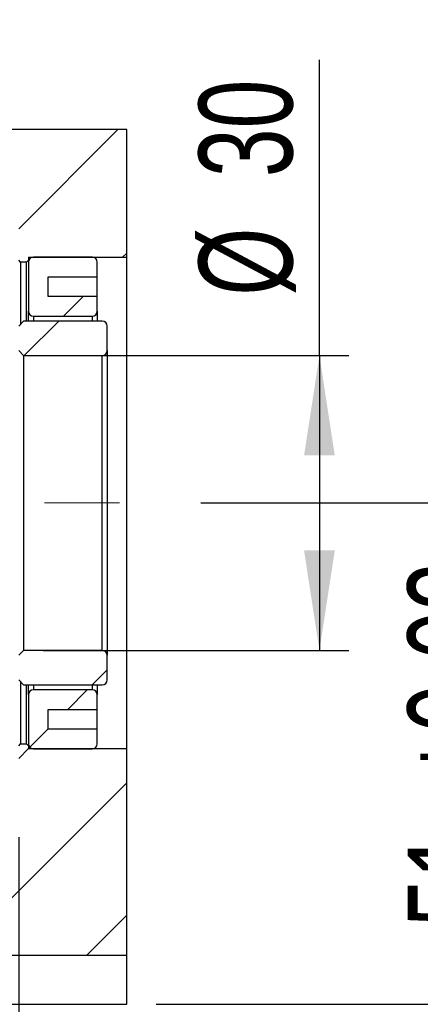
# Model space of a CAD drawing. Header units: millimetres. Extents: x 28 to 285, y 4 to 200.
# Tile 6 of 9: x 248 to 261, y 37 to 71. Entities that reach past the tile are written whole.
import ezdxf

# ---------------------------------------------------------------- set-up
doc = ezdxf.new("R2010")
doc.units = ezdxf.units.MM
doc.linetypes.add('CENTERX2', pattern=[20.32, 12.7, -2.54, 2.54, -2.54])
doc.layers.add('圖層0', color=7, linetype='Continuous')
doc.styles.add('SLDTEXTSTYLE0', font='TXT', dxfattribs={"width": 0.7})
doc.dimstyles.new('SLDDIMSTYLE1', dxfattribs={"dimtxt": 0.18, "dimasz": 2.5, "dimexe": 0, "dimexo": 0.0625, "dimgap": 0, "dimtad": 0, "dimtih": 1, "dimtoh": 1, "dimdec": 0, "dimrnd": 1e-09, "dimzin": 0, "dimdsep": 46, "dimtxsty": 'Standard', "dimsah": 1, "dimcen": 0.09, "dimadec": 0, "dimazin": 0, "dimtfac": 2.5, "dimtdec": 0, "dimtofl": 0, "dimtmove": 0, "dimatfit": 3, "dimfxl": 1, "dimfrac": 2, "dimtolj": 1, "dimtzin": 0, "dimarcsym": 0})
doc.dimstyles.new('SLDDIMSTYLE3', dxfattribs={"dimtxt": 3.389974, "dimasz": 2.5, "dimexe": 0, "dimexo": 0.0625, "dimgap": 0.847493, "dimtad": 1, "dimlfac": 3, "dimrnd": 1e-09, "dimzin": 12, "dimdsep": 46, "dimtxsty": 'SLDTEXTSTYLE0', "dimsah": 1, "dimcen": 0.09, "dimadec": 0, "dimazin": 3, "dimtfac": 1, "dimtofl": 0, "dimtmove": 0, "dimatfit": 3, "dimfxl": 1, "dimfrac": 2, "dimtolj": 1, "dimtzin": 12, "dimarcsym": 0})
doc.dimstyles.new('SLDDIMSTYLE5', dxfattribs={"dimtxt": 3.389974, "dimasz": 2.5, "dimexe": 0, "dimexo": 0.0625, "dimgap": 0.847493, "dimtad": 1, "dimlfac": 3, "dimrnd": 1e-09, "dimzin": 12, "dimdsep": 46, "dimtxsty": 'SLDTEXTSTYLE0', "dimsah": 1, "dimcen": 0.09, "dimadec": 0, "dimazin": 3, "dimtfac": 1, "dimtmove": 0, "dimatfit": 0, "dimfxl": 1, "dimfrac": 2, "dimtolj": 1, "dimtzin": 12, "dimarcsym": 0})
doc.dimstyles.new('SLDDIMSTYLE7', dxfattribs={"dimtxt": 3.389974, "dimasz": 2.5, "dimexe": 0, "dimexo": 0.0625, "dimgap": 0.847493, "dimtad": 1, "dimlfac": 3, "dimrnd": 1e-09, "dimzin": 12, "dimdsep": 46, "dimtxsty": 'SLDTEXTSTYLE0', "dimsah": 1, "dimcen": 0.09, "dimadec": 0, "dimazin": 3, "dimtol": 1, "dimtp": 0.02, "dimtm": 0.02, "dimtfac": 1, "dimtmove": 0, "dimatfit": 0, "dimfxl": 1, "dimfrac": 2, "dimtolj": 1, "dimarcsym": 0})

# ---------------------------------------------------------------- blocks, each defined once
blk = doc.blocks.new('_D_14')
at = {"layer": '圖層0', "color": 7}
for p, q in [((247.74, 43.012), (247.74, 26)), ((251.406, 36.345), (251.406, 26)), ((247.74, 27), (241.22, 27)), ((247.74, 27), (251.406, 27)), ((251.406, 27), (259.93, 27))]:
    blk.add_line(p, q, dxfattribs=at)
for points in [[(247.74, 27), (244.35, 27.522), (244.35, 26.479)], [(251.406, 27), (254.796, 26.479), (254.796, 27.522)]]:
    blk.add_solid(points, dxfattribs=at)
at = {"layer": '圖層0', "color": 7, "insert": (255.956, 31.093), "char_height": 3.175, "attachment_point": 1, "style": 'SLDTEXTSTYLE0'}
blk.add_mtext('11', dxfattribs=at)
blk = doc.blocks.new('_D_18')
at = {"layer": '圖層0', "color": 7}
for p, q in [((257.943, 59.345), (257.943, 69.368)), ((248.573, 59.345), (258.943, 59.345)), ((257.943, 59.345), (257.943, 49.345)), ((248.573, 49.345), (258.943, 49.345))]:
    blk.add_line(p, q, dxfattribs=at)
for points in [[(257.943, 59.345), (257.422, 55.955), (258.465, 55.955)], [(257.943, 49.345), (258.465, 52.735), (257.422, 52.735)]]:
    blk.add_solid(points, dxfattribs=at)
at = {"layer": '圖層0', "color": 7, "char_height": 3.175, "attachment_point": 1, "rotation": 90, "style": 'SLDTEXTSTYLE0'}
for s, insert in [('30', (253.85, 65.393)), ('%%c', (253.85, 61.372))]:
    blk.add_mtext(s, dxfattribs=dict(at, insert=insert))
blk = doc.blocks.new('_D_19')
at = {"layer": '圖層0', "color": 7}
for p, q in [((265.027, 54.345), (265.027, 60.865)), ((253.919, 54.345), (266.027, 54.345)), ((265.027, 54.345), (265.027, 37.345)), ((252.406, 37.345), (266.027, 37.345)), ((265.027, 37.345), (265.027, 30.826))]:
    blk.add_line(p, q, dxfattribs=at)
for points in [[(265.027, 54.345), (265.548, 57.735), (264.505, 57.735)], [(265.027, 37.345), (264.505, 33.955), (265.548, 33.955)]]:
    blk.add_solid(points, dxfattribs=at)
at = {"layer": '圖層0', "color": 7, "char_height": 3.175, "attachment_point": 1, "rotation": 90, "style": 'SLDTEXTSTYLE0'}
for s, insert in [('±0.02', (260.934, 44.922)), ('51', (260.934, 39.955))]:
    blk.add_mtext(s, dxfattribs=dict(at, insert=insert))

msp = doc.modelspace()

# ---------------------------------------------------------------- hatches: boundary and pattern name
at = {"layer": '圖層0', "linetype": 'Continuous', "lineweight": 18}
h = msp.add_hatch(dxfattribs=at)
h.set_pattern_fill('ANSI31', color=256, style=0)
h.paths.add_polyline_path([(247.8062, 62.512), (248.0062, 62.512), (248.0729, 62.5787), (248.0729, 62.6787), (251.4062, 62.6787), (251.4062, 67.012), (236.3562, 67.012), (236.3562, 64.6787), (247.7395, 64.6787), (247.7395, 62.5787)], flags=0)
h = msp.add_hatch(dxfattribs=at)
h.set_pattern_fill('ANSI31', color=256, style=0)
edge = h.paths.add_edge_path(flags=0)
edge.add_line((250.4062, 60.8454), (250.4062, 61.3454))
edge.add_line((250.4062, 61.3454), (248.7395, 61.3454))
edge.add_line((248.7395, 61.3454), (248.7395, 62.0121))
edge.add_line((248.7395, 62.0121), (250.4062, 62.0121))
edge.add_line((250.4062, 62.0121), (250.4062, 62.5121))
edge.add_arc((250.2395, 62.5121), 0.1667, 0, 90)
edge.add_line((250.2395, 62.6787), (248.2395, 62.6787))
edge.add_arc((248.2395, 62.5121), 0.1667, 90, 180)
edge.add_line((248.0729, 62.5121), (248.0729, 60.8454))
edge.add_arc((248.2395, 60.8454), 0.1667, 180, 270)
edge.add_line((248.2395, 60.6787), (250.2395, 60.6787))
edge.add_arc((250.2395, 60.8454), 0.1667, 270, 360)
h = msp.add_hatch(dxfattribs=at)
h.set_pattern_fill('ANSI31', color=256, style=0)
edge = h.paths.add_edge_path(flags=0)
edge.add_line((247.7395, 59.5121), (247.9062, 59.3454))
edge.add_line((247.9062, 59.3454), (250.5729, 59.3454))
edge.add_arc((250.5729, 59.5121), 0.1667, 270, 360)
edge.add_line((250.7395, 59.5121), (250.7395, 60.3454))
edge.add_arc((250.5729, 60.3454), 0.1667, 0, 90)
edge.add_line((250.5729, 60.5121), (247.9062, 60.5121))
edge.add_line((247.9062, 60.5121), (247.7395, 60.3454))
edge.add_line((247.7395, 60.3454), (247.7395, 59.5121))
h = msp.add_hatch(dxfattribs=at)
h.set_pattern_fill('ANSI31', color=256, style=0)
edge = h.paths.add_edge_path(flags=0)
edge.add_line((247.9062, 49.3454), (247.7395, 49.1787))
edge.add_line((247.7395, 49.1787), (247.7395, 48.3454))
edge.add_line((247.7395, 48.3454), (247.9062, 48.1787))
edge.add_line((247.9062, 48.1787), (250.5729, 48.1787))
edge.add_arc((250.5729, 48.3454), 0.1667, 270, 360)
edge.add_line((250.7395, 48.3454), (250.7395, 49.1787))
edge.add_arc((250.5729, 49.1787), 0.1667, 0, 90)
edge.add_line((250.5729, 49.3454), (247.9062, 49.3454))
h = msp.add_hatch(dxfattribs=at)
h.set_pattern_fill('ANSI31', color=256, style=0)
edge = h.paths.add_edge_path(flags=0)
edge.add_line((248.7395, 46.6787), (248.7395, 47.3454))
edge.add_line((248.7395, 47.3454), (250.4062, 47.3454))
edge.add_line((250.4062, 47.3454), (250.4062, 47.8454))
edge.add_arc((250.2395, 47.8454), 0.1667, 0, 90)
edge.add_line((250.2395, 48.0121), (248.2395, 48.0121))
edge.add_arc((248.2395, 47.8454), 0.1667, 90, 180)
edge.add_line((248.0729, 47.8454), (248.0729, 46.1787))
edge.add_arc((248.2395, 46.1787), 0.1667, 180, 270)
edge.add_line((248.2395, 46.0121), (250.2395, 46.0121))
edge.add_arc((250.2395, 46.1787), 0.1667, 270, 360)
edge.add_line((250.4062, 46.1787), (250.4062, 46.6787))
edge.add_line((250.4062, 46.6787), (248.7395, 46.6787))
h = msp.add_hatch(dxfattribs=at)
h.set_pattern_fill('ANSI31', color=256, style=0)
h.paths.add_polyline_path([(248.0062, 46.1787), (247.8062, 46.1787), (247.7395, 46.112), (247.7395, 44.0121), (236.3562, 44.0121), (236.3562, 39.0121), (251.4062, 39.0121), (251.4062, 46.0121), (248.0729, 46.0121), (248.0729, 46.112)], flags=0)

# ---------------------------------------------------------------- linework, layer by layer
at = {"color": 7, "linetype": 'Continuous', "lineweight": 25}
for p, q in [((251.4062, 67.012), (236.3562, 67.012)), ((251.4062, 62.6787), (251.4062, 67.012)), ((247.8062, 62.512), (247.7395, 62.5787)), ((248.0062, 62.512), (247.8062, 62.512)), ((247.8062, 62.512), (247.8062, 60.4121)), ((248.0729, 62.5787), (248.0062, 62.512)), ((248.0062, 60.5121), (248.0062, 62.512)), ((248.0729, 62.6787), (251.4062, 62.6787)), ((248.0729, 62.6787), (248.0729, 62.5787)), ((248.0729, 62.5787), (248.0729, 62.512)), ((248.0729, 62.512), (248.0729, 60.8454)), ((250.2395, 62.6787), (248.2395, 62.6787)), ((250.4062, 62.0121), (250.4062, 62.512)), ((251.4062, 46.0121), (251.4062, 62.6787)), ((248.7395, 62.0121), (250.4062, 62.0121)), ((248.7395, 61.3454), (248.7395, 62.0121)), ((250.4062, 61.3454), (250.4062, 62.0121)), ((250.4062, 61.3454), (248.7395, 61.3454)), ((250.4062, 60.8454), (250.4062, 61.3454)), ((248.0729, 60.5121), (248.0729, 60.8454)), ((250.4062, 60.8454), (250.4062, 60.5121)), ((247.7395, 60.3454), (247.9062, 60.5121)), ((250.5729, 60.5121), (247.9062, 60.5121)), ((248.2395, 60.6787), (250.2395, 60.6787)), ((250.7395, 59.5121), (250.7395, 60.3454)), ((247.9062, 59.3454), (247.7395, 59.5121)), ((250.7395, 59.5121), (250.7395, 49.1787)), ((247.9062, 59.3454), (250.5729, 59.3454)), ((247.9062, 59.3454), (247.9062, 49.3454)), ((250.5729, 49.3454), (250.5729, 59.3454)), ((247.7395, 49.1787), (247.9062, 49.3454)), ((250.5729, 49.3454), (247.9062, 49.3454)), ((250.7395, 48.3454), (250.7395, 49.1787)), ((247.9062, 48.1787), (247.7395, 48.3454)), ((247.8062, 48.2787), (247.8062, 46.1787)), ((247.9062, 48.1787), (250.5729, 48.1787)), ((248.0062, 46.1787), (248.0062, 48.1787)), ((248.0729, 47.8454), (248.0729, 48.1787)), ((250.4062, 48.1787), (250.4062, 47.8454)), ((248.0729, 47.8454), (248.0729, 46.1787)), ((250.2395, 48.0121), (248.2395, 48.0121)), ((250.4062, 47.3454), (250.4062, 47.8454)), ((248.7395, 47.3454), (250.4062, 47.3454)), ((248.7395, 46.6787), (248.7395, 47.3454)), ((250.4062, 46.6787), (250.4062, 47.3454)), ((250.4062, 46.6787), (248.7395, 46.6787)), ((250.4062, 46.1787), (250.4062, 46.6787)), ((247.7395, 46.112), (247.8062, 46.1787)), ((247.8062, 46.1787), (248.0062, 46.1787)), ((248.0062, 46.1787), (248.0729, 46.112)), ((248.0729, 46.1787), (248.0729, 46.112)), ((248.0729, 46.112), (248.0729, 46.0121)), ((251.4062, 46.0121), (248.0729, 46.0121)), ((248.2395, 46.0121), (250.2395, 46.0121)), ((251.4062, 39.0121), (251.4062, 46.0121)), ((236.3562, 39.0121), (251.4062, 39.0121)), ((251.4062, 37.3454), (251.4062, 39.0121)), ((236.3562, 37.3454), (251.4062, 37.3454))]:
    msp.add_line(p, q, dxfattribs=at)
at = {"color": 8, "linetype": 'Continuous', "lineweight": 25}
for p, q in [((248.2395, 60.6787), (248.2395, 60.5121)), ((250.2395, 60.5121), (250.2395, 60.6787)), ((248.2395, 48.1787), (248.2395, 48.0121)), ((250.2395, 48.0121), (250.2395, 48.1787))]:
    msp.add_line(p, q, dxfattribs=at)
at = {"color": 7, "linetype": 'Continuous', "lineweight": 25}
for centre, start, end in [((248.2395, 62.512), 90, 180), ((250.2395, 62.512), 0, 90), ((248.2395, 60.8454), 180, 270), ((250.2395, 60.8454), 270, 0), ((250.5729, 60.3454), 0, 90), ((250.5729, 59.5121), 270, 0), ((250.5729, 49.1787), 0, 90), ((250.5729, 48.3454), 270, 0), ((248.2395, 47.8454), 90, 180), ((250.2395, 47.8454), 0, 90), ((248.2395, 46.1787), 180, 270), ((250.2395, 46.1787), 270, 0)]:
    msp.add_arc(centre, 0.1667, start, end, dxfattribs=at)
at = {"layer": '圖層0', "color": 7, "linetype": 'CENTERX2', "lineweight": 18}
msp.add_line((192.7395, 54.3454), (252.9195, 54.3454), dxfattribs=at)

# ---------------------------------------------------------------- dimensions: what is measured, and where the dimension line sits
at = {"layer": '圖層0', "color": 7}
dim = msp.add_linear_dim(base=(257.9431, 49.3454), p1=(247.5729, 59.3454), p2=(247.5729, 49.3454), angle=90, text='%%c<>', dimstyle='SLDDIMSTYLE3', dxfattribs=at)
dim.commit()
dim.dimension.update_dxf_attribs({"geometry": '_D_18', "text_midpoint": (257.9431, 65.3697), "dimtype": 160})
dim = msp.add_linear_dim(base=(265.0266, 37.3454), p1=(252.9195, 54.3454), p2=(251.4062, 37.3454), angle=90, dimstyle='SLDDIMSTYLE7', dxfattribs=at)
dim.commit()
dim.dimension.update_dxf_attribs({"geometry": '_D_19', "text_midpoint": (265.0266, 47.0402), "dimtype": 160})
dim = msp.add_linear_dim(base=(251.4062, 27.0005), p1=(247.7395, 44.0121), p2=(251.4062, 37.3454), dimstyle='SLDDIMSTYLE5', dxfattribs=at)
dim.commit()
dim.dimension.update_dxf_attribs({"geometry": '_D_14', "text_midpoint": (257.9431, 27.0005), "dimtype": 160})

# ---------------------------------------------------------------- leaders
msp.add_leader([(265.2114, 54.3454), (265.2114, 90.4467), (238.9452, 89.6033)], dimstyle='SLDDIMSTYLE1', dxfattribs=at)

doc.saveas('drawing.dxf')
